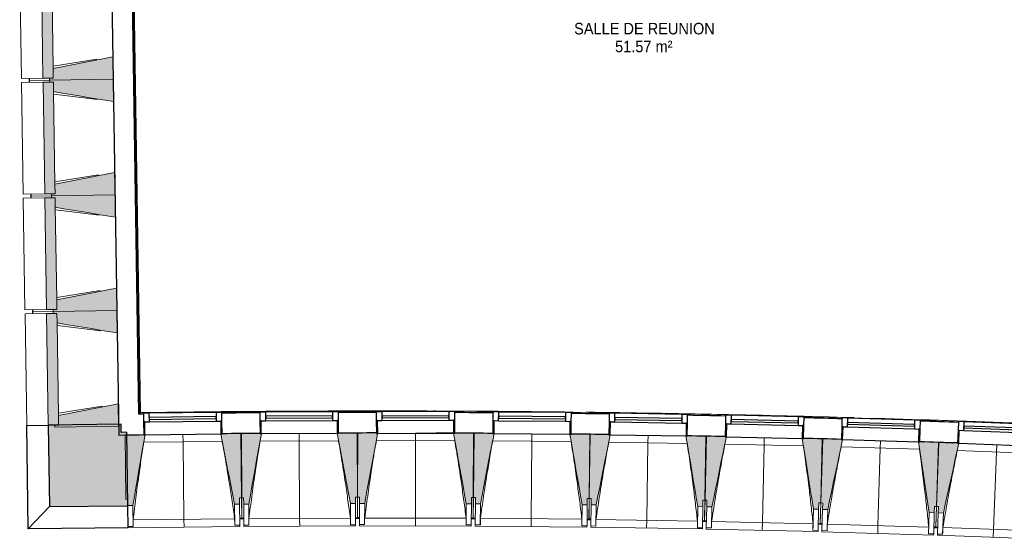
# Model space of a CAD drawing. Header units: millimetres. Extents: x 1909 to 61055, y -36590 to 14615.
# Tile 1 of 40: x 15642 to 23302, y -21351 to -17309. Entities that reach past the tile are written whole.
import ezdxf

# ---------------------------------------------------------------- set-up
doc = ezdxf.new("R2010")
doc.units = ezdxf.units.MM
for name, color, linetype, lineweight in [('A-AREA-IDEN', 7, 'Continuous', 30), ('A-FLOR', 7, 'Continuous', 25), ('A-FLOR-HRAL', 7, 'Continuous', 18), ('A-GENM', 7, 'Continuous', 18), ('A-GLAZ', 7, 'Continuous', 25), ('A-WALL', 7, 'Continuous', 25), ('A-WALL-PATT', 7, 'Continuous', 25), ('I-WALL', 7, 'Continuous', 25), ('S-BEAM', 7, 'Continuous', 18)]:
    doc.layers.add(name, color=color, linetype=linetype, lineweight=lineweight)
doc.styles.add('Arial_1', font='arial.ttf', dxfattribs={"width": 0.9, "height": 90})

# ---------------------------------------------------------------- blocks, each defined once
blk = doc.blocks.new('XXX_VIDE FENETRE - 590-389517-2021_015_1111_DCE_1_50_N0 FINI_SSI_SDI')
at = {"layer": 'A-GLAZ'}
for p, q in [((-305.1, 0), (-305.1, -100)), ((-295.1, 0), (-305.1, 0)), ((295.1, 0), (-295.1, 0)), ((-295.1, -100), (-295.1, 0)), ((305.1, 0), (295.1, 0)), ((295.1, 0), (295.1, -100)), ((305.1, -100), (305.1, 0)), ((-305.1, -100), (-295.1, -100)), ((-260.1, -100), (-305.1, -100)), ((-305.1, -100), (-305.1, -167.5)), ((-260.1, -167.5), (-260.1, -100)), ((260.1, -100), (-260.1, -100)), ((260.1, -100), (260.1, -167.5)), ((305.1, -100), (260.1, -100)), ((295.1, -100), (305.1, -100)), ((305.1, -167.5), (305.1, -100)), ((-305.1, -167.5), (-260.1, -167.5)), ((-260.1, -167.5), (260.1, -167.5)), ((260.1, -167.5), (305.1, -167.5))]:
    blk.add_line(p, q, dxfattribs=at)
at = {"layer": 'A-GLAZ', "color": 173, "true_color": 0x5c63b1}
for p, q in [((260.1, -120), (-260.1, -120)), ((-260.1, -120), (-260.1, -135)), ((-260.1, -135), (260.1, -135)), ((260.1, -135), (260.1, -120))]:
    blk.add_line(p, q, dxfattribs=at)
blk = doc.blocks.new('Garde-corps - Garde-corps-505471-2021_015_1111_DCE_1_50_N0 FINI_SSI_SDI')
at = {"layer": 'A-FLOR-HRAL'}
for p, q in [((-23086, -20374.6), (-23179.6, -14274.3)), ((-23079, -20367.4), (-23172.4, -14281.4)), ((-23077.3, -20365.6), (-23170.6, -14283.1)), ((-23075.7, -20363.9), (-23168.9, -14284.7)), ((-23053.8, -20374.2), (-23086, -20374.6)), ((-23053.8, -20374.5), (-23086, -20374.6)), ((-22881.9, -20361.4), (-23075.7, -20364)), ((-22496.9, -20361.8), (-23075.7, -20363.9)), ((-22194.8, -20367.9), (-22206.1, -20368)), ((-21242.4, -20361.3), (-21421.4, -20361.5)), ((-21305.3, -20364.3), (-21317.5, -20364.3)), ((-20781.9, -20351.5), (-20797.4, -20351.5)), ((-20334.9, -20364.6), (-20632.1, -20365.7)), ((-20334.9, -20364.3), (-20512.2, -20363.2)), ((-20416.3, -20366.8), (-20428.3, -20366.7)), ((-19430.2, -20373.6), (-19589.1, -20371.5)), ((-19528.2, -20375.3), (-19538.4, -20375.2)), ((-18640.7, -20389.9), (-18648.3, -20389.7)), ((-17756.3, -20410.4), (-17767, -20410.1)), ((-16861.8, -20437.2), (-16867.8, -20437))]:
    blk.add_line(p, q, dxfattribs=at)
at = {"layer": 'A-FLOR-HRAL', "flags": 128}
for points in [[(-23086, -20374.6), (-23086.1, -20374.7), (-23086.4, -20375), (-23086.8, -20375.4), (-23087.3, -20376), (-23087.9, -20376.5), (-23088.4, -20377.1), (-23089, -20377.7)], [(-23079, -20367.4), (-23082.5, -20371), (-23086, -20374.6)], [(-23075.7, -20363.9), (-23075.7, -20364), (-23075.8, -20364), (-23075.9, -20364.2), (-23076.1, -20364.4), (-23076.3, -20364.6), (-23076.5, -20364.8), (-23076.7, -20365), (-23076.9, -20365.2), (-23077.1, -20365.4), (-23077.3, -20365.6)], [(-20066.6, -20360.7), (-20319.7, -20353.9), (-20757, -20355.5)]]:
    blk.add_lwpolyline(points, dxfattribs=at)
at = {"layer": 'A-FLOR-HRAL'}
for radius, start, end in [(130446.8, 87.310169, 90.815427), (130448.6, 89.835073, 90.814662), (130439.7, 90.406296, 90.536372), (130448.6, 89.336655, 89.7902), (130448.6, 88.37491, 89.291333), (130439.7, 88.843215, 88.944631), (130439.7, 88.437759, 88.546818), (130448.6, 87.310907, 88.301428), (130439.7, 88.038301, 88.149006)]:
    blk.add_arc((-21222.6, -150801), radius, start, end, dxfattribs=at)
blk = doc.blocks.new('B02_ARC_rvt-1-2021_015_1111_DCE_1_50_N0 FINI_SSI_SDI')
at = {"layer": 'A-FLOR'}
blk.add_line((-16816.9, -20598.5), (-16761.3, -20600.5), dxfattribs=at)
at = {"layer": 'I-WALL'}
for p, q in [((-23342.6, -14273.6), (-23246.5, -20540)), ((-23089, -20377.7), (-23182.7, -14271.4)), ((-23053.8, -20377.2), (-23089, -20377.7)), ((-20631.4, -20525.6), (-20778.9, -20525.1)), ((-20631.4, -20524.5), (-20631.4, -20525.6)), ((-23246.5, -20540), (-23086.5, -20537.6)), ((-23086.5, -20537.6), (-23051.9, -20537.1))]:
    blk.add_line(p, q, dxfattribs=at)
for radius, start, end in [(130436.7, 90.406299, 90.536369), (130436.7, 90.008684, 90.138261), (130436.7, 89.610089, 89.740641), (130436.7, 89.212665, 89.342052), (130436.7, 88.814853, 88.944628), (130436.7, 88.41704, 88.546816), (130436.7, 88.019227, 88.149003), (130276.7, 90.406468, 90.536211), (130276.7, 90.008366, 90.138102), (130276.7, 89.610257, 89.739993), (130276.7, 89.212833, 89.34189), (130276.7, 88.81502, 88.944466), (130276.7, 88.417206, 88.546653), (130276.7, 88.019392, 88.14884)]:
    blk.add_arc((-21222.6, -150801), radius, start, end, dxfattribs=at)
at = {"layer": 'A-FLOR-HRAL', "lineweight": 18}
blk.add_blockref('Garde-corps - Garde-corps-505471-2021_015_1111_DCE_1_50_N0 FINI_SSI_SDI', (0, 0), dxfattribs=at)
at = {"layer": 'A-GLAZ', "lineweight": 18}
for p, rotation in [((-22746.8, -20535), 180.6653118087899), ((-21841.7, -20527.8), 180.2680427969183), ((-20936.5, -20525.9), 180.2680427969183), ((-20031.3, -20531.1), 179.4735047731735), ((-19127.8, -20542.5), 179.0762357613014), ((-18223.4, -20560.2), 178.6789667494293), ((-17319.2, -20584.2), 178.2816977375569), ((-16415.2, -20614.5), 177.8844287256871)]:
    blk.add_blockref('XXX_VIDE FENETRE - 590-389517-2021_015_1111_DCE_1_50_N0 FINI_SSI_SDI', p, dxfattribs=dict(at, rotation=rotation))
blk = doc.blocks.new('20_MUR PREFA_01 - MODULE_01 B-3165811-2021_015_1111_DCE_1_50_N0 FINI_SSI_SDI')
at = {"layer": 'A-GENM'}
for p, q in [((0, 722.1), (0, 661.4)), ((0, 661.4), (0, 58.5)), ((0, 0.7), (0, 58.5))]:
    blk.add_line(p, q, dxfattribs=at)
blk = doc.blocks.new('Murs 5 - Murs 1-3191041-2021_015_1111_DCE_1_50_N0 FINI_SSI_SDI')
at = {"layer": 'A-WALL-PATT', "true_color": 0x787878}
blk.add_hatch(color=8, dxfattribs=at).paths.add_polyline_path([(-23784.6, -21097.2), (-23175.4, -21090.2), (-23182.1, -20519), (-23226.5, -20519), (-23227.5, -20455.8), (-23794.3, -20464.5), (-23788.4, -20848)])
at = {"layer": 'A-WALL'}
for p, q in [((-23962, -20467.1), (-23794.3, -20464.5)), ((-23949.7, -21270.4), (-23962, -20467.1)), ((-23227.5, -20455.8), (-23794.3, -20464.5)), ((-23794.3, -20464.5), (-23784.6, -21097.2)), ((-23226.5, -20519.5), (-23227.5, -20455.8)), ((-23182.1, -20519), (-23226.5, -20519.5)), ((-23175.4, -21090.2), (-23182.1, -20519)), ((-23784.6, -21097.2), (-23949.7, -21270.4)), ((-23784.6, -21097.2), (-23175.4, -21090.2)), ((-23173.4, -21261.3), (-23175.4, -21090.2)), ((-23173.4, -21261.3), (-23949.7, -21270.4))]:
    blk.add_line(p, q, dxfattribs=at)
blk = doc.blocks.new('B02_DC_STR_rvt-1-2021_015_1111_DCE_1_50_N0 FINI_SSI_SDI')
at = {"layer": 'S-BEAM', "lineweight": 5, "true_color": 0x787878}
for points in [[(-23835.7, -17764.9), (-23755.1, -17763.6), (-23768.4, -16893.7), (-23849.1, -16895), (-23835.7, -17763.6)], [(-23783.6, -17779.1), (-23289, -17771.5), (-23291.7, -17596.5), (-23756.2, -17689.2), (-23755.1, -17763.6), (-23783.8, -17764.1), (-23783.7, -17771.5)], [(-23286.3, -17946.4), (-23289, -17771.5), (-23783.6, -17779.1), (-23783.4, -17794.1), (-23754.6, -17794.1), (-23753.5, -17868.1), (-23289, -17946)], [(-23821.9, -18664.7), (-23741.3, -18663.5), (-23754.6, -17793.6), (-23835.3, -17794.8), (-23821.9, -18663.5)], [(-23769.8, -18678.9), (-23275.2, -18671.4), (-23277.9, -18496.4), (-23742.4, -18589.1), (-23741.3, -18663.5), (-23770, -18663.9), (-23769.9, -18671.4)], [(-23272.5, -18846.3), (-23275.2, -18671.4), (-23769.8, -18678.9), (-23769.6, -18693.9), (-23740.8, -18693.9), (-23739.7, -18768), (-23275.2, -18845.9)], [(-23808.1, -19564.6), (-23727.5, -19563.4), (-23740.8, -18693.5), (-23821.5, -18694.7), (-23808.1, -19563.4)], [(-23756, -19578.8), (-23261.4, -19571.3), (-23264.1, -19396.3), (-23728.6, -19489), (-23727.5, -19563.4), (-23756.2, -19563.8), (-23756.1, -19571.3)], [(-23794.3, -20464.5), (-23713.7, -20463.3), (-23727, -19593.4), (-23807.7, -19594.6), (-23794.3, -20463.3)], [(-23258.7, -19746.2), (-23261.4, -19571.3), (-23756, -19578.8), (-23755.8, -19593.8), (-23727, -19593.8), (-23725.9, -19667.8), (-23261.4, -19745.8)], [(-23742.2, -20478.7), (-23247.6, -20471.1), (-23250.3, -20296.2), (-23714.8, -20388.8), (-23713.7, -20463.3), (-23742.4, -20463.7), (-23742.3, -20471.1)], [(-22345.5, -21078.5), (-22305.5, -21078), (-22305.5, -21028), (-22291.1, -21027.8), (-22296.9, -20529.1), (-22441.8, -20530.7), (-22441.8, -20531.4), (-22451.7, -20531.5), (-22355.3, -21028)], [(-22274.1, -21077.9), (-22234.1, -21077.7), (-22136.8, -20529.2), (-22146.8, -20529.2), (-22147.2, -20528.5), (-22291.7, -20529.2), (-22289.3, -21028), (-22274.3, -21028), (-22274.1, -21077.7)], [(-21444.1, -21074), (-21404.1, -21073.9), (-21404.1, -21023.9), (-21389.4, -21023.8), (-21391.7, -20525), (-21536.6, -20525.7), (-21536.6, -20526.4), (-21546.6, -20526.4), (-21453.4, -21024.7)], [(-21332.7, -21073.1), (-21232, -20527.3), (-21241.6, -20527.3), (-21242.1, -20524.5), (-21386.5, -20524.2), (-21387.6, -21023), (-21372.6, -21023), (-21372.6, -21073)], [(-20502.7, -21075), (-20502.6, -21025), (-20487.6, -21024.7), (-20486.5, -20526.2), (-20641.5, -20525.9), (-20542.7, -21074.9), (-20526.4, -21074.9)], [(-20431.3, -21075.5), (-20326.4, -20528.3), (-20336.4, -20528.3), (-20336.4, -20527.6), (-20481.3, -20526.2), (-20485.9, -21025), (-20470.9, -21025.1), (-20470.9, -21075.1)], [(-23175.4, -21088.1), (-23135.4, -21087.6), (-23041.9, -20538.4), (-23051.9, -20538.4), (-23051.9, -20537.8), (-23196.8, -20539.5), (-23191, -21038.3), (-23176, -21038.3), (-23175.5, -21087.6)], [(-19601.4, -21083.1), (-19600.9, -21033.1), (-19585.9, -21033.3), (-19581.3, -20534.5), (-19726.2, -20533.2), (-19726.2, -20533.9), (-19736.2, -20533.9), (-19641.4, -21082.8)], [(-19531.6, -21084.2), (-19422.9, -20537.7), (-19432.8, -20537.6), (-19432.8, -20536.9), (-19577.7, -20534.6), (-19585.7, -21033.3), (-19570.7, -21033.5), (-19571.5, -21083.5), (-19570.7, -21083.5)], [(-18701.7, -21097.5), (-18700.9, -21047.5), (-18685.9, -21047.8), (-18677.8, -20549.1), (-18822.7, -20546.7), (-18822.7, -20547.4), (-18832.7, -20547.4), (-18741.7, -21096.9), (-18738.3, -21097)], [(-18631, -21099.1), (-18518.5, -20553.4), (-18528.4, -20553.2), (-18528.4, -20552.5), (-18673.3, -20549.2), (-18684.8, -21047.8), (-18669.8, -21048.2), (-18670.9, -21098.2), (-18669.8, -21098.2)], [(-17801.2, -21118.2), (-17800, -21068.2), (-17785, -21068.6), (-17773.5, -20569.9), (-17918.4, -20566.6), (-17918.4, -20567.3), (-17928.3, -20567.3), (-17841.2, -21117.3)], [(-17730.5, -21120.2), (-17614.2, -20575.4), (-17624.2, -20575.1), (-17624.2, -20574.4), (-17769, -20570.1), (-17784, -21068.6), (-17769, -21069.1), (-17770.5, -21119), (-17769, -21119.1)], [(-16900.9, -21145.1), (-16899.4, -21095.2), (-16884.4, -21095.6), (-16869.4, -20597), (-17014.2, -20592.7), (-17014.3, -20593.4), (-17024.2, -20593.4), (-16940.8, -21143.9)], [(-16830.2, -21147.7), (-16710.1, -20603.6), (-16720.1, -20603.2), (-16720.1, -20602.6), (-16864.9, -20597.2), (-16883.3, -21095.7), (-16868.3, -21096.2), (-16870.1, -21146.2), (-16868.3, -21146.2)]]:
    blk.add_hatch(color=8, dxfattribs=at).paths.add_polyline_path(points)
at = {"layer": 'A-FLOR'}
for p, q in [((-23944.1, -17766.5), (-23943.9, -17781.5)), ((-23943.9, -17781.5), (-23943.7, -17796.5)), ((-23930.3, -18666.4), (-23930.1, -18681.4)), ((-23930.1, -18681.4), (-23929.9, -18696.4)), ((-23916.5, -19566.3), (-23916.3, -19581.3)), ((-23916.3, -19581.3), (-23916.1, -19596.3)), ((-22289.2, -21189.9), (-22304.2, -21190.1)), ((-22304.2, -21190.8), (-22273.6, -21190.5)), ((-22288.6, -21190.6), (-22289.2, -21190.6)), ((-22273.6, -21190), (-22288.6, -21190.1)), ((-21388.6, -21185.9), (-21403.6, -21186)), ((-21403.6, -21186.4), (-21373, -21186.4)), ((-21388, -21186.4), (-21388.6, -21186.4)), ((-21373, -21185.1), (-21388, -21185.1)), ((-20488, -21187.1), (-20503, -21187.1)), ((-20472.4, -21188.6), (-20503, -21188.4)), ((-20503, -21188.4), (-20472.4, -21188.6)), ((-19573.4, -21196.9), (-19602.4, -21196.5)), ((-19602.4, -21196.5), (-19573.4, -21196.9)), ((-19573.4, -21195.6), (-19588.4, -21195.4)), ((-18688.5, -21209.9), (-18703.5, -21209.6)), ((-18673.6, -21211.5), (-18703.5, -21210.9)), ((-18703.5, -21210.9), (-18673.6, -21211.5)), ((-17803.8, -21231.6), (-17773.9, -21232.3)), ((-17773.8, -21231.1), (-17788.8, -21230.6)), ((-16889.3, -21257.6), (-16904.2, -21257.2)), ((-16874.3, -21259.4), (-16904.2, -21258.4)), ((-16904.2, -21258.4), (-16874.3, -21259.4))]:
    blk.add_line(p, q, dxfattribs=at)
at = {"layer": 'S-BEAM'}
for p, q in [((-24016.8, -16897.5), (-24003.4, -17767.4)), ((-23849.1, -16895), (-23835.7, -17764.9)), ((-23756.2, -17688.6), (-23767.3, -16968.7)), ((-23756.5, -17669.7), (-23417, -17616.2)), ((-23289, -17771.5), (-23291.7, -17596.5)), ((-23756.2, -17689.2), (-23755.1, -17763.6)), ((-23755.1, -17763.6), (-23756.2, -17689.2)), ((-23835.7, -17764.9), (-24003.4, -17767.4)), ((-23943.9, -17781.5), (-23944.1, -17766.5)), ((-23835.7, -17764.9), (-23755.1, -17763.6)), ((-23755.1, -17763.6), (-23783.8, -17764.1)), ((-23783.8, -17764.1), (-23783.6, -17779.1)), ((-23783.6, -17779.1), (-23289, -17771.5)), ((-23289, -17771.5), (-23783.6, -17779.1)), ((-23286.3, -17946.4), (-23289, -17771.5)), ((-24003, -17797.4), (-23835.3, -17794.8)), ((-24003, -17797.4), (-23989.6, -18667.3)), ((-23783.6, -17779.1), (-23943.9, -17781.5)), ((-23943.9, -17781.5), (-23783.6, -17779.1)), ((-23943.7, -17796.5), (-23943.9, -17781.5)), ((-23754.6, -17793.6), (-23835.3, -17794.8)), ((-23835.3, -17794.8), (-23821.9, -18664.7)), ((-23783.6, -17779.1), (-23783.4, -17794.1)), ((-23783.4, -17794.1), (-23754.6, -17793.6)), ((-23754.6, -17793.6), (-23753.5, -17868.1)), ((-23753.5, -17868.1), (-23754.6, -17793.6)), ((-23742.4, -18588.5), (-23753.5, -17868.6)), ((-23412.2, -17930.6), (-23753.2, -17887.5)), ((-23742.7, -18569.6), (-23403.2, -18516.1)), ((-23275.2, -18671.4), (-23277.9, -18496.4)), ((-23742.4, -18589.1), (-23741.3, -18663.5)), ((-23741.3, -18663.5), (-23742.4, -18589.1)), ((-23821.9, -18664.7), (-23989.6, -18667.3)), ((-23930.1, -18681.4), (-23930.3, -18666.4)), ((-23769.8, -18678.9), (-23930.1, -18681.4)), ((-23930.1, -18681.4), (-23769.8, -18678.9)), ((-23929.9, -18696.4), (-23930.1, -18681.4)), ((-23821.9, -18664.7), (-23741.3, -18663.5)), ((-23741.3, -18663.5), (-23770, -18663.9)), ((-23770, -18663.9), (-23769.8, -18678.9)), ((-23769.8, -18678.9), (-23275.2, -18671.4)), ((-23275.2, -18671.4), (-23769.8, -18678.9)), ((-23769.8, -18678.9), (-23769.6, -18693.9)), ((-23272.5, -18846.3), (-23275.2, -18671.4)), ((-23989.2, -18697.3), (-23821.5, -18694.7)), ((-23989.2, -18697.3), (-23975.8, -19567.2)), ((-23740.8, -18693.5), (-23821.5, -18694.7)), ((-23821.5, -18694.7), (-23808.1, -19564.6)), ((-23769.6, -18693.9), (-23740.8, -18693.5)), ((-23740.8, -18693.5), (-23739.7, -18768)), ((-23739.7, -18768), (-23740.8, -18693.5)), ((-23728.6, -19488.4), (-23739.7, -18768.5)), ((-23398.4, -18830.5), (-23739.4, -18787.4)), ((-23728.9, -19469.5), (-23389.4, -19416)), ((-23261.4, -19571.3), (-23264.1, -19396.3)), ((-23728.6, -19489), (-23727.5, -19563.4)), ((-23727.5, -19563.4), (-23728.6, -19489)), ((-23808.1, -19564.6), (-23975.8, -19567.2)), ((-23975.4, -19597.2), (-23807.7, -19594.6)), ((-23975.4, -19597.2), (-23962, -20467.1)), ((-23916.3, -19581.3), (-23916.5, -19566.3)), ((-23756, -19578.8), (-23916.3, -19581.3)), ((-23916.3, -19581.3), (-23756, -19578.8)), ((-23916.1, -19596.3), (-23916.3, -19581.3)), ((-23808.1, -19564.6), (-23727.5, -19563.4)), ((-23727, -19593.4), (-23807.7, -19594.6)), ((-23807.7, -19594.6), (-23794.3, -20464.5)), ((-23727.5, -19563.4), (-23756.2, -19563.8)), ((-23756.2, -19563.8), (-23756, -19578.8)), ((-23756, -19578.8), (-23261.4, -19571.3)), ((-23261.4, -19571.3), (-23756, -19578.8)), ((-23756, -19578.8), (-23755.8, -19593.8)), ((-23755.8, -19593.8), (-23727, -19593.4)), ((-23727, -19593.4), (-23725.9, -19667.8)), ((-23725.9, -19667.8), (-23727, -19593.4)), ((-23258.7, -19746.2), (-23261.4, -19571.3)), ((-23714.8, -20388.3), (-23725.8, -19668.4)), ((-23384.6, -19730.3), (-23725.6, -19687.3)), ((-23247.6, -20471.1), (-23250.3, -20296.2)), ((-23715.1, -20369.4), (-23375.6, -20315.9)), ((-23714.8, -20388.8), (-23713.7, -20463.3)), ((-23713.7, -20463.3), (-23714.8, -20388.8)), ((-23794.3, -20464.5), (-23962, -20467.1)), ((-23794.3, -20464.5), (-23713.7, -20463.3)), ((-23713.7, -20463.3), (-23742.4, -20463.7)), ((-23742.4, -20463.7), (-23742.2, -20478.7)), ((-23742.2, -20478.7), (-23247.6, -20471.1)), ((-22296.9, -20529.1), (-22441.8, -20530.7)), ((-22291.1, -21027.8), (-22296.9, -20529.1)), ((-22146.8, -20528.5), (-22291.7, -20529.2)), ((-22291.7, -20529.2), (-22289.3, -21028)), ((-21391.7, -20525), (-21536.7, -20525.7)), ((-21389.4, -21023.8), (-21391.7, -20525)), ((-21386.5, -20524.2), (-21387.6, -21023)), ((-21241.6, -20524.5), (-21386.5, -20524.2)), ((-21231.6, -20525.1), (-21231.5, -20524.5)), ((-20936.5, -20525.9), (-20641.4, -20526.6)), ((-20486.5, -20526.2), (-20641.5, -20525.9)), ((-20487.6, -21025), (-20486.5, -20526.2)), ((-20481.3, -20526.2), (-20485.9, -21025)), ((-20336.4, -20527.6), (-20481.3, -20526.2)), ((-23051.9, -20537.8), (-23196.8, -20539.5)), ((-23196.8, -20539.5), (-23191, -21038.3)), ((-22440.9, -20589.2), (-23051.4, -20596.3)), ((-21536.2, -20584.2), (-22146.6, -20587)), ((-20631.4, -20584.4), (-21241.9, -20583)), ((-19726.6, -20591.7), (-20337.1, -20586)), ((-19581.3, -20534.5), (-19726.3, -20533.2)), ((-19585.9, -21033.3), (-19581.3, -20534.5)), ((-19577.7, -20534.6), (-19585.7, -21033.3)), ((-19432.8, -20536.9), (-19577.7, -20534.6)), ((-18823.5, -20605.2), (-19433.9, -20595.4)), ((-18677.8, -20549.1), (-18822.8, -20546.7)), ((-18685.9, -21047.8), (-18677.8, -20549.1)), ((-18673.3, -20549.2), (-18684.8, -21047.8)), ((-18528.4, -20552.5), (-18673.3, -20549.2)), ((-17773.5, -20569.9), (-17918.5, -20566.6)), ((-17785, -21068.6), (-17773.5, -20569.9)), ((-17769, -20570.1), (-17784, -21068.6)), ((-17624.2, -20574.4), (-17769, -20570.1)), ((-16869.4, -20597), (-17014.3, -20592.7)), ((-16884.4, -21095.6), (-16869.4, -20597)), ((-16864.9, -20597.2), (-16883.3, -21095.7)), ((-16720.1, -20602.6), (-16864.9, -20597.2)), ((-17919.6, -20625), (-18529.9, -20611)), ((-17015.8, -20651.2), (-17626.1, -20632.8)), ((-16112.3, -20683.5), (-16722.4, -20661)), ((-23191, -21038.3), (-23176, -21038.1)), ((-23176, -21038.1), (-23175.4, -21088.1)), ((-22306.1, -21028), (-22291.1, -21027.8)), ((-22305.5, -21078), (-22306.1, -21028)), ((-22291.1, -21027.8), (-22289.2, -21189.9)), ((-22289.3, -21028), (-22274.3, -21027.9)), ((-22288.6, -21190.1), (-22289.3, -21028)), ((-22274.3, -21027.9), (-22274.1, -21077.9)), ((-21404.4, -21023.9), (-21389.4, -21023.8)), ((-21404.1, -21073.9), (-21404.4, -21023.9)), ((-21389.4, -21023.8), (-21388.6, -21185.9)), ((-21388, -21185.1), (-21387.6, -21023)), ((-21387.6, -21023), (-21372.6, -21023)), ((-21372.6, -21023), (-21372.7, -21073)), ((-20502.7, -21075), (-20502.6, -21025)), ((-20502.6, -21025), (-20487.6, -21025)), ((-20487.6, -21025), (-20488, -21187.1)), ((-20487.4, -21187.1), (-20485.9, -21025)), ((-20485.9, -21025), (-20470.9, -21025.1)), ((-20470.9, -21025.1), (-20471.3, -21075.1)), ((-19601.4, -21083.1), (-19600.9, -21033.1)), ((-19600.9, -21033.1), (-19585.9, -21033.3)), ((-19588.4, -21195.4), (-19585.7, -21033.3)), ((-19585.9, -21033.3), (-19587.4, -21195.4)), ((-19585.7, -21033.3), (-19570.7, -21033.5)), ((-19570.7, -21033.5), (-19571.5, -21083.5)), ((-18701.7, -21097.5), (-18700.9, -21047.5)), ((-18700.9, -21047.5), (-18685.9, -21047.8)), ((-18688.5, -21209.9), (-18684.8, -21047.8)), ((-18685.9, -21047.8), (-18688.3, -21202.1)), ((-18684.8, -21047.8), (-18669.8, -21048.2)), ((-18669.8, -21048.2), (-18670.9, -21098.2)), ((-23175.4, -21088.1), (-23135.4, -21087.6)), ((-23133.5, -21251.8), (-23135.4, -21087.6)), ((-22345.5, -21078.5), (-22305.5, -21078)), ((-22345.5, -21078.5), (-22343.6, -21242.7)), ((-22305.5, -21078), (-22303.6, -21242.2)), ((-22274.1, -21077.9), (-22234.1, -21077.7)), ((-22273.3, -21242.1), (-22274.1, -21077.9)), ((-22233.3, -21241.9), (-22234.1, -21077.7)), ((-21444.1, -21074), (-21404.1, -21073.9)), ((-21444.1, -21074), (-21443.4, -21238.3)), ((-21404.1, -21073.9), (-21403.4, -21238.1)), ((-21373.1, -21237.2), (-21372.7, -21073)), ((-21372.7, -21073), (-21332.7, -21073.1)), ((-21333.1, -21237.3), (-21332.7, -21073.1)), ((-20542.7, -21074.9), (-20543.1, -21239.1)), ((-20542.7, -21074.9), (-20502.7, -21075)), ((-20502.7, -21075), (-20503.1, -21239.2)), ((-20472.9, -21239.3), (-20471.3, -21075.1)), ((-20471.3, -21075.1), (-20431.3, -21075.5)), ((-20432.9, -21239.7), (-20431.3, -21075.5)), ((-19641.4, -21082.8), (-19642.9, -21247)), ((-19641.4, -21082.8), (-19601.4, -21083.1)), ((-19601.4, -21083.1), (-19602.9, -21247.3)), ((-19574.2, -21247.7), (-19571.5, -21083.5)), ((-19571.5, -21083.5), (-19531.6, -21084.2)), ((-19534.2, -21248.3), (-19531.6, -21084.2)), ((-18741.7, -21096.9), (-18744.3, -21261.1)), ((-18741.7, -21096.9), (-18701.7, -21097.5)), ((-18701.7, -21097.5), (-18704.3, -21261.7)), ((-18674.7, -21262.3), (-18670.9, -21098.2)), ((-18670.9, -21098.2), (-18631, -21099.1)), ((-18634.7, -21263.2), (-18631, -21099.1)), ((-17841.2, -21117.3), (-17844.9, -21281.5)), ((-17841.2, -21117.3), (-17801.2, -21118.2)), ((-17801.2, -21118.2), (-17805, -21282.4)), ((-17801.2, -21118.2), (-17800, -21068.2)), ((-17800, -21068.2), (-17785, -21068.6)), ((-17788.8, -21230.6), (-17784, -21068.6)), ((-17785, -21068.6), (-17788.6, -21223.1)), ((-17784, -21068.6), (-17769, -21069.1)), ((-17775.4, -21283.2), (-17770.5, -21119)), ((-17769, -21069.1), (-17770.5, -21119)), ((-17770.5, -21119), (-17730.5, -21120.2)), ((-17735.4, -21284.4), (-17730.5, -21120.2)), ((-16900.9, -21145.1), (-16899.4, -21095.2)), ((-16899.4, -21095.2), (-16884.4, -21095.6)), ((-16889.3, -21257.6), (-16883.3, -21095.7)), ((-16884.4, -21095.6), (-16889, -21250.2)), ((-16883.3, -21095.7), (-16868.3, -21096.2)), ((-16868.3, -21096.2), (-16870.1, -21146.2)), ((-23133.9, -21200.3), (-22344.4, -21191.1)), ((-22304.2, -21192.2), (-22289.2, -21192)), ((-22289.2, -21190.6), (-22289.2, -21192)), ((-22288.6, -21192.2), (-22288.6, -21190.6)), ((-22288.6, -21192.2), (-22273.6, -21192.1)), ((-22233.3, -21190.4), (-21443.8, -21186.7)), ((-21403.6, -21188.1), (-21388.6, -21188)), ((-21388.6, -21186.4), (-21388.6, -21188)), ((-21388, -21187.2), (-21388, -21186.4)), ((-21388, -21187.2), (-21373, -21187.2)), ((-21332.7, -21185.7), (-20543.2, -21187.5)), ((-20503, -21189.2), (-20488, -21189.2)), ((-20488, -21188.5), (-20488, -21189.2)), ((-20487.4, -21189.2), (-20487.4, -21188.5)), ((-20487.4, -21189.2), (-20472.4, -21189.3)), ((-20432.1, -21188.1), (-19642.7, -21195.4)), ((-19602.4, -21197.3), (-19587.4, -21197.5)), ((-19588.4, -21197.5), (-19588.4, -21196.8)), ((-19588.4, -21197.5), (-19573.4, -21197.7)), ((-19587.4, -21196.8), (-19587.4, -21197.5)), ((-19533.1, -21196.8), (-18743.7, -21209.5)), ((-18703.5, -21211.7), (-18688.6, -21212)), ((-18688.6, -21212), (-18688.6, -21211.2)), ((-18688.6, -21212), (-18673.6, -21212.3)), ((-18633.3, -21211.7), (-17844, -21229.9)), ((-16940.8, -21143.9), (-16945.8, -21308.1)), ((-16940.8, -21143.9), (-16900.9, -21145.1)), ((-16900.9, -21145.1), (-16905.8, -21309.3)), ((-16876.2, -21310.3), (-16870.1, -21146.2)), ((-16870.1, -21146.2), (-16830.2, -21147.7)), ((-16836.2, -21311.7), (-16830.2, -21147.7)), ((-23133.5, -21251.8), (-23173.5, -21252.3)), ((-23173.4, -21261.3), (-22303.5, -21251.2)), ((-23133.5, -21251.6), (-23133.5, -21251.8)), ((-22303.6, -21242.2), (-22343.6, -21242.7)), ((-22343.6, -21242.7), (-22343.6, -21242.4)), ((-22303.6, -21242.2), (-22303.5, -21251.2)), ((-22233.3, -21241.9), (-22273.3, -21242.1)), ((-22273.3, -21251.2), (-22273.3, -21242.1)), ((-22273.3, -21251.2), (-21403.3, -21247.1)), ((-22233.3, -21241.7), (-22233.3, -21241.9)), ((-21443.4, -21238.3), (-21443.4, -21238)), ((-21403.4, -21238.1), (-21443.4, -21238.3)), ((-21403.4, -21238.1), (-21403.3, -21247.1)), ((-21333.1, -21237.3), (-21373.1, -21237.2)), ((-21373.1, -21246.3), (-21373.1, -21237.2)), ((-21373.1, -21246.3), (-20503.1, -21248.2)), ((-21333.1, -21237.1), (-21333.1, -21237.3)), ((-20543.1, -21239.1), (-20543.1, -21238.8)), ((-20503.1, -21239.2), (-20543.1, -21239.1)), ((-20503.1, -21239.2), (-20503.1, -21248.2)), ((-20432.9, -21239.7), (-20472.9, -21239.3)), ((-20472.9, -21248.4), (-20472.9, -21239.3)), ((-20472.9, -21248.4), (-19603, -21256.4)), ((-20432.8, -21239.5), (-20432.9, -21239.7)), ((-19642.9, -21247), (-19642.9, -21246.7)), ((-19602.9, -21247.3), (-19642.9, -21247)), ((-19602.9, -21247.3), (-19603, -21256.4)), ((-19574.3, -21256.7), (-19574.2, -21247.7)), ((-19574.3, -21256.7), (-18704.5, -21270.8)), ((-19534.2, -21248.3), (-19574.2, -21247.7)), ((-19534.2, -21248.1), (-19534.2, -21248.3)), ((-18744.3, -21261.1), (-18744.3, -21260.8)), ((-18704.3, -21261.7), (-18744.3, -21261.1)), ((-18704.3, -21261.7), (-18704.5, -21270.8)), ((-18674.9, -21271.4), (-18674.7, -21262.3)), ((-18674.9, -21271.4), (-17805.2, -21291.4)), ((-18634.7, -21263.2), (-18674.7, -21262.3)), ((-18634.7, -21263), (-18634.7, -21263.2)), ((-17844.9, -21281.5), (-17845, -21281.2)), ((-17805, -21282.4), (-17844.9, -21281.5)), ((-17805, -21282.4), (-17805.2, -21291.4)), ((-17803.8, -21232.4), (-17788.9, -21232.7)), ((-17788.9, -21232.8), (-17788.9, -21232)), ((-17788.9, -21232.8), (-17773.9, -21233.2)), ((-17775.7, -21292.2), (-17775.4, -21283.2)), ((-17775.7, -21292.2), (-16906, -21318.3)), ((-17735.4, -21284.4), (-17775.4, -21283.2)), ((-17735.4, -21284.1), (-17735.4, -21284.4)), ((-17733.6, -21232.8), (-16944.4, -21256.5)), ((-16904.3, -21259.3), (-16889.3, -21259.7)), ((-16889.3, -21259.8), (-16889.3, -21258.9)), ((-16889.3, -21259.8), (-16874.4, -21260.3)), ((-16834.1, -21260.2), (-16045.1, -21289.4)), ((-16945.8, -21308.1), (-16945.8, -21307.8)), ((-16905.8, -21309.3), (-16945.8, -21308.1)), ((-16905.8, -21309.3), (-16906, -21318.3)), ((-16876.5, -21319.3), (-16876.2, -21310.3)), ((-16876.5, -21319.3), (-16007.1, -21351.4)), ((-16836.2, -21311.7), (-16876.2, -21310.3)), ((-16836.2, -21311.5), (-16836.2, -21311.7))]:
    blk.add_line(p, q, dxfattribs=at)
at = {"layer": 'S-BEAM', "flags": 128}
for points in [[(-23291.7, -17596.5), (-23358, -17609.7), (-23424.4, -17623), (-23490.8, -17636.2), (-23557.1, -17649.4), (-23623.5, -17662.7), (-23689.8, -17675.9), (-23756.2, -17689.2)], [(-23753.5, -17868.1), (-23686.7, -17879.3), (-23620, -17890.5), (-23553.3, -17901.7), (-23486.5, -17912.9), (-23419.8, -17924), (-23353, -17935.2), (-23286.3, -17946.4)], [(-23277.9, -18496.4), (-23344.2, -18509.6), (-23410.6, -18522.9), (-23477, -18536.1), (-23543.3, -18549.3), (-23609.7, -18562.6), (-23676, -18575.8), (-23742.4, -18589.1)], [(-23739.7, -18768), (-23672.9, -18779.2), (-23606.2, -18790.4), (-23539.4, -18801.5), (-23472.7, -18812.7), (-23406, -18823.9), (-23339.2, -18835.1), (-23272.5, -18846.3)], [(-23264.1, -19396.3), (-23330.4, -19409.5), (-23396.8, -19422.8), (-23463.2, -19436), (-23529.5, -19449.2), (-23595.9, -19462.5), (-23662.2, -19475.7), (-23728.6, -19489)], [(-23725.9, -19667.8), (-23659.1, -19679), (-23592.4, -19690.2), (-23525.6, -19701.4), (-23458.9, -19712.6), (-23392.2, -19723.8), (-23325.4, -19735), (-23258.7, -19746.2)], [(-23250.3, -20296.2), (-23316.6, -20309.4), (-23383, -20322.6), (-23449.3, -20335.9), (-23515.7, -20349.1), (-23582.1, -20362.4), (-23648.4, -20375.6), (-23714.8, -20388.8)], [(-22234.1, -21077.7), (-22221.9, -21009.1), (-22209.8, -20940.4), (-22197.6, -20871.8), (-22185.4, -20803.1), (-22173.2, -20734.5), (-22161, -20665.8), (-22148.9, -20597.1), (-22136.7, -20528.5)], [(-21546.7, -20525.7), (-21533.9, -20594.3), (-21521, -20662.8), (-21508.2, -20731.3), (-21495.4, -20799.9), (-21482.6, -20868.4), (-21469.8, -20937), (-21456.9, -21005.5), (-21444.1, -21074)], [(-21332.7, -21073.1), (-21320.1, -21004.5), (-21307.4, -20936), (-21294.8, -20867.4), (-21282.1, -20798.8), (-21269.5, -20730.2), (-21256.8, -20661.7), (-21244.1, -20593.1), (-21232, -20527.3)], [(-20641.5, -20525.9), (-20629.1, -20594.5), (-20616.8, -20663.1), (-20604.5, -20731.7), (-20592.1, -20800.4), (-20579.8, -20869), (-20567.4, -20937.6), (-20555.1, -21006.3), (-20542.7, -21074.9)], [(-20431.3, -21075.5), (-20418.2, -21007), (-20405.1, -20938.5), (-20392, -20870.1), (-20378.8, -20801.6), (-20365.7, -20733.1), (-20352.6, -20664.6), (-20339.4, -20596.1), (-20326.3, -20527.7)], [(-23135.4, -21087.6), (-23123.7, -21018.9), (-23112, -20950.2), (-23100.3, -20881.4), (-23088.6, -20812.7), (-23076.9, -20743.9), (-23065.2, -20675.2), (-23053.5, -20606.5), (-23041.8, -20537.7)], [(-22451.9, -20530.9), (-22438.6, -20599.3), (-22425.3, -20667.8), (-22412, -20736.2), (-22398.7, -20804.7), (-22385.4, -20873.1), (-22372.1, -20941.6), (-22358.8, -21010), (-22345.5, -21078.5)], [(-19736.3, -20533.1), (-19724.5, -20601.8), (-19712.6, -20670.5), (-19700.7, -20739.2), (-19688.9, -20807.9), (-19677, -20876.6), (-19665.1, -20945.3), (-19653.3, -21014.1), (-19641.4, -21082.8)], [(-19531.6, -21084.2), (-19517.9, -21015.8), (-19504.3, -20947.4), (-19490.7, -20879), (-19477.1, -20810.6), (-19463.5, -20742.2), (-19449.9, -20673.8), (-19436.3, -20605.4), (-19422.7, -20537.1)], [(-18832.8, -20546.6), (-18821.4, -20615.4), (-18810, -20684.1), (-18798.6, -20752.9), (-18787.2, -20821.7), (-18775.8, -20890.5), (-18764.4, -20959.3), (-18753, -21028.1), (-18741.7, -21096.9)], [(-18631, -21099.1), (-18616.9, -21030.8), (-18602.8, -20962.5), (-18588.7, -20894.2), (-18574.6, -20825.9), (-18560.6, -20757.6), (-18546.5, -20689.3), (-18532.4, -20621), (-18518.3, -20552.7)], [(-17928.5, -20566.3), (-17917.6, -20635.2), (-17906.7, -20704.1), (-17895.7, -20772.9), (-17884.8, -20841.8), (-17873.9, -20910.7), (-17863, -20979.6), (-17852.1, -21048.4), (-17841.2, -21117.3)], [(-17730.5, -21120.2), (-17715.9, -21052.1), (-17701.4, -20983.9), (-17686.8, -20915.7), (-17672.3, -20847.5), (-17657.7, -20779.3), (-17643.2, -20711.1), (-17628.6, -20642.9), (-17614.1, -20574.7)], [(-17024.3, -20592.4), (-17013.9, -20661.3), (-17003.5, -20730.3), (-16993, -20799.2), (-16982.6, -20868.2), (-16972.1, -20937.1), (-16961.7, -21006), (-16951.3, -21075), (-16940.8, -21143.9)], [(-16830.2, -21147.7), (-16815.1, -21079.6), (-16800.1, -21011.5), (-16785.1, -20943.4), (-16770.1, -20875.3), (-16755.1, -20807.2), (-16740, -20739.1), (-16725, -20671), (-16710, -20602.9)], [(-23133.9, -21200.3), (-23133.8, -21210.5), (-23133.7, -21220.8), (-23133.7, -21231), (-23133.6, -21241.3), (-23133.5, -21251.6)], [(-22343.6, -21242.4), (-22343.8, -21232.1), (-22343.9, -21221.9), (-22344.1, -21211.6), (-22344.3, -21201.3), (-22344.4, -21191.1)], [(-22233.3, -21190.4), (-22233.3, -21200.6), (-22233.3, -21210.9), (-22233.3, -21221.2), (-22233.3, -21231.4), (-22233.3, -21241.7)], [(-21443.4, -21238), (-21443.5, -21227.7), (-21443.6, -21217.5), (-21443.7, -21207.2), (-21443.7, -21196.9), (-21443.8, -21186.7)], [(-21332.7, -21185.7), (-21332.8, -21196), (-21332.9, -21206.3), (-21332.9, -21216.5), (-21333, -21226.8), (-21333.1, -21237.1)], [(-20543.1, -21238.8), (-20543.2, -21228.6), (-20543.2, -21218.3), (-20543.2, -21208), (-20543.2, -21197.8), (-20543.2, -21187.5)], [(-20432.1, -21188.1), (-20432.3, -21198.4), (-20432.4, -21208.7), (-20432.6, -21218.9), (-20432.7, -21229.2), (-20432.8, -21239.5)], [(-19642.9, -21246.7), (-19642.9, -21236.5), (-19642.8, -21226.2), (-19642.8, -21215.9), (-19642.7, -21205.7), (-19642.7, -21195.4)], [(-19533.1, -21196.8), (-19533.3, -21207), (-19533.5, -21217.3), (-19533.7, -21227.6), (-19534, -21237.8), (-19534.2, -21248.1)], [(-18744.3, -21260.8), (-18744.2, -21250.6), (-18744.1, -21240.3), (-18744, -21230), (-18743.8, -21219.8), (-18743.7, -21209.5)], [(-18633.3, -21211.7), (-18633.6, -21221.9), (-18633.9, -21232.2), (-18634.1, -21242.5), (-18634.4, -21252.7), (-18634.7, -21263)], [(-17845, -21281.2), (-17844.8, -21270.9), (-17844.6, -21260.7), (-17844.4, -21250.4), (-17844.2, -21240.2), (-17844, -21229.9)], [(-17733.6, -21232.8), (-17734, -21243.1), (-17734.3, -21253.3), (-17734.7, -21263.6), (-17735, -21273.9), (-17735.4, -21284.1)], [(-16945.8, -21307.8), (-16945.5, -21297.6), (-16945.2, -21287.3), (-16945, -21277), (-16944.7, -21266.8), (-16944.4, -21256.5)], [(-16834.1, -21260.2), (-16834.5, -21270.5), (-16834.9, -21280.7), (-16835.4, -21291), (-16835.8, -21301.2), (-16836.2, -21311.5)]]:
    blk.add_lwpolyline(points, dxfattribs=at)
at = {"layer": 'S-BEAM'}
for points, knots in [([(-23051.3, -20596.3), (-23057.9, -20638), (-23067.8, -20702.5), (-23080.6, -20789.9), (-23091, -20863.9), (-23101.9, -20943.7), (-23116.7, -21057.7), (-23127.2, -21143.2), (-23133.9, -21200.3)], [0.0183454, 0.0183454, 0.0183454, 0.0183454, 0.2222222, 0.3333333, 0.4444444, 0.5833333, 0.7222222, 1, 1, 1, 1]), ([(-22344.4, -21191.1), (-22350.9, -21145.6), (-22360.8, -21077.4), (-22374.5, -20986.5), (-22386, -20912.6), (-22398.8, -20833.2), (-22413, -20748.1), (-22427.1, -20666.7), (-22436.6, -20613.8), (-22441.1, -20589.2)], [0, 0, 0, 0, 0.2222222, 0.3333333, 0.4444444, 0.5833333, 0.7222222, 0.8611111, 0.9816328, 0.9816328, 0.9816328, 0.9816328]), ([(-22146.5, -20587), (-22153.4, -20628.7), (-22163.8, -20693.1), (-22177.2, -20780.4), (-22188.2, -20854.4), (-22199.5, -20934), (-22215.2, -21047.9), (-22226.2, -21133.4), (-22233.3, -21190.4)], [0.0183454, 0.0183454, 0.0183454, 0.0183454, 0.2222222, 0.3333333, 0.4444444, 0.5833333, 0.7222222, 1, 1, 1, 1]), ([(-21443.8, -21186.7), (-21449.9, -21141.1), (-21459.4, -21072.8), (-21472.5, -20981.9), (-21483.5, -20907.9), (-21495.7, -20828.4), (-21509.3, -20743.2), (-21522.8, -20661.7), (-21532, -20608.8), (-21536.3, -20584.2)], [0, 0, 0, 0, 0.2222222, 0.3333333, 0.4444444, 0.5833333, 0.7222222, 0.8611111, 0.9816328, 0.9816328, 0.9816328, 0.9816328]), ([(-21241.8, -20583), (-21249, -20624.6), (-21259.8, -20689), (-21273.7, -20776.2), (-21285.2, -20850), (-21297.2, -20929.7), (-21313.6, -21043.4), (-21325.2, -21128.8), (-21332.7, -21185.7)], [0.0183454, 0.0183454, 0.0183454, 0.0183454, 0.2222222, 0.3333333, 0.4444444, 0.5833333, 0.7222222, 1, 1, 1, 1]), ([(-20543.2, -21187.5), (-20549, -21141.9), (-20558, -21073.6), (-20570.4, -20982.5), (-20580.9, -20908.5), (-20592.6, -20828.9), (-20605.6, -20743.6), (-20618.6, -20662), (-20627.3, -20609), (-20631.5, -20584.4)], [0, 0, 0, 0, 0.2222222, 0.3333333, 0.4444444, 0.5833333, 0.7222222, 0.8611111, 0.9816328, 0.9816328, 0.9816328, 0.9816328]), ([(-20337, -20586), (-20344.5, -20627.6), (-20355.7, -20691.9), (-20370.3, -20779), (-20382.3, -20852.8), (-20394.8, -20932.3), (-20412, -21046), (-20424.2, -21131.2), (-20432.1, -21188.1)], [0.0183454, 0.0183454, 0.0183454, 0.0183454, 0.2222222, 0.3333333, 0.4444444, 0.5833333, 0.7222222, 1, 1, 1, 1]), ([(-19642.7, -21195.4), (-19648.1, -21149.8), (-19656.6, -21081.4), (-19668.5, -20990.2), (-19678.4, -20916.1), (-19689.5, -20836.4), (-19702, -20751), (-19714.4, -20669.4), (-19722.8, -20616.3), (-19726.7, -20591.7)], [0, 0, 0, 0, 0.2222222, 0.3333333, 0.4444444, 0.5833333, 0.7222222, 0.8611111, 0.9816328, 0.9816328, 0.9816328, 0.9816328]), ([(-19433.8, -20595.3), (-19441.6, -20636.9), (-19453.3, -20701.1), (-19468.5, -20788.1), (-19481, -20861.8), (-19494, -20941.2), (-19512, -21054.8), (-19524.8, -21139.9), (-19533.1, -21196.8)], [0.0183454, 0.0183454, 0.0183454, 0.0183454, 0.2222222, 0.3333333, 0.4444444, 0.5833333, 0.7222222, 1, 1, 1, 1]), ([(-18743.7, -21209.5), (-18748.9, -21163.8), (-18756.9, -21095.4), (-18768.1, -21004.2), (-18777.5, -20930), (-18788.1, -20850.2), (-18799.9, -20764.8), (-18811.8, -20683), (-18819.8, -20629.9), (-18823.6, -20605.2)], [0, 0, 0, 0, 0.2222222, 0.3333333, 0.4444444, 0.5833333, 0.7222222, 0.8611111, 0.9816328, 0.9816328, 0.9816328, 0.9816328]), ([(-18529.8, -20611), (-18537.9, -20652.4), (-18550, -20716.6), (-18565.8, -20803.5), (-18578.8, -20877.1), (-18592.4, -20956.4), (-18611.2, -21069.8), (-18624.6, -21154.9), (-18633.3, -21211.7)], [0.0183454, 0.0183454, 0.0183454, 0.0183454, 0.2222222, 0.3333333, 0.4444444, 0.5833333, 0.7222222, 1, 1, 1, 1]), ([(-17844, -21229.9), (-17848.8, -21184.2), (-17856.4, -21115.7), (-17867, -21024.4), (-17875.9, -20950.1), (-17885.9, -20870.3), (-17897.1, -20784.8), (-17908.4, -20703), (-17916.1, -20649.7), (-17919.7, -20625)], [0, 0, 0, 0, 0.2222222, 0.3333333, 0.4444444, 0.5833333, 0.7222222, 0.8611111, 0.9816328, 0.9816328, 0.9816328, 0.9816328]), ([(-17625.9, -20632.8), (-17634.3, -20674.3), (-17646.9, -20738.3), (-17663.3, -20825.1), (-17676.8, -20898.6), (-17691, -20977.8), (-17710.5, -21091.1), (-17724.5, -21176.1), (-17733.6, -21232.8)], [0.0183454, 0.0183454, 0.0183454, 0.0183454, 0.2222222, 0.3333333, 0.4444444, 0.5833333, 0.7222222, 1, 1, 1, 1]), ([(-16944.4, -21256.5), (-16949, -21210.8), (-16956, -21142.2), (-16966, -21050.8), (-16974.4, -20976.6), (-16983.9, -20896.6), (-16994.5, -20811), (-17005.2, -20729.1), (-17012.5, -20675.9), (-17016, -20651.1)], [0, 0, 0, 0, 0.2222222, 0.3333333, 0.4444444, 0.5833333, 0.7222222, 0.8611111, 0.9816328, 0.9816328, 0.9816328, 0.9816328]), ([(-16722.3, -20661), (-16730.9, -20702.3), (-16743.9, -20766.3), (-16760.9, -20853), (-16775, -20926.4), (-16789.7, -21005.5), (-16810, -21118.7), (-16824.6, -21203.5), (-16834.1, -21260.2)], [0.0183454, 0.0183454, 0.0183454, 0.0183454, 0.2222222, 0.3333333, 0.4444444, 0.5833333, 0.7222222, 1, 1, 1, 1])]:
    blk.add_open_spline(points, degree=3, knots=knots, dxfattribs=at)
at = {"layer": 'A-WALL', "color": 5, "lineweight": 25, "true_color": 0x0000ff}
blk.add_blockref('Murs 5 - Murs 1-3191041-2021_015_1111_DCE_1_50_N0 FINI_SSI_SDI', (0, 0), dxfattribs=at)
at = {"layer": 'S-BEAM', "color": 5, "lineweight": 25, "true_color": 0x0000ff}
for p, rotation in [((-21841.7, -20527.1), 180.2680427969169), ((-20936.5, -20525.2), 179.8707737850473), ((-22746.8, -20534.3), 180.6653118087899), ((-20031.3, -20530.4), 179.4735047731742), ((-19127.8, -20541.8), 179.0762357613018), ((-18223.4, -20559.5), 178.6789667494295), ((-17319.2, -20583.5), 178.2816977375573), ((-16415.2, -20613.8), 177.8844287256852)]:
    blk.add_blockref('20_MUR PREFA_01 - MODULE_01 B-3165811-2021_015_1111_DCE_1_50_N0 FINI_SSI_SDI', p, dxfattribs=dict(at, rotation=rotation))

msp = doc.modelspace()

# ---------------------------------------------------------------- block references
at = {"lineweight": 5}
for name in ['B02_DC_STR_rvt-1-2021_015_1111_DCE_1_50_N0 FINI_SSI_SDI', 'B02_ARC_rvt-1-2021_015_1111_DCE_1_50_N0 FINI_SSI_SDI']:
    msp.add_blockref(name, (39658.7, 0), dxfattribs=at)

# ---------------------------------------------------------------- texts
at = {"layer": 'A-AREA-IDEN', "color": 8, "true_color": 0x808080, "char_height": 90, "attachment_point": 1, "style": 'Arial_1'}
for s, insert, width in [('SALLE DE REUNION', (19955.7, -17333.2), 1298.734), ('51.57 m²', (20274.2, -17472.1), 530.316)]:
    msp.add_mtext(s, dxfattribs=dict(at, insert=insert, width=width))

doc.saveas('drawing.dxf')
